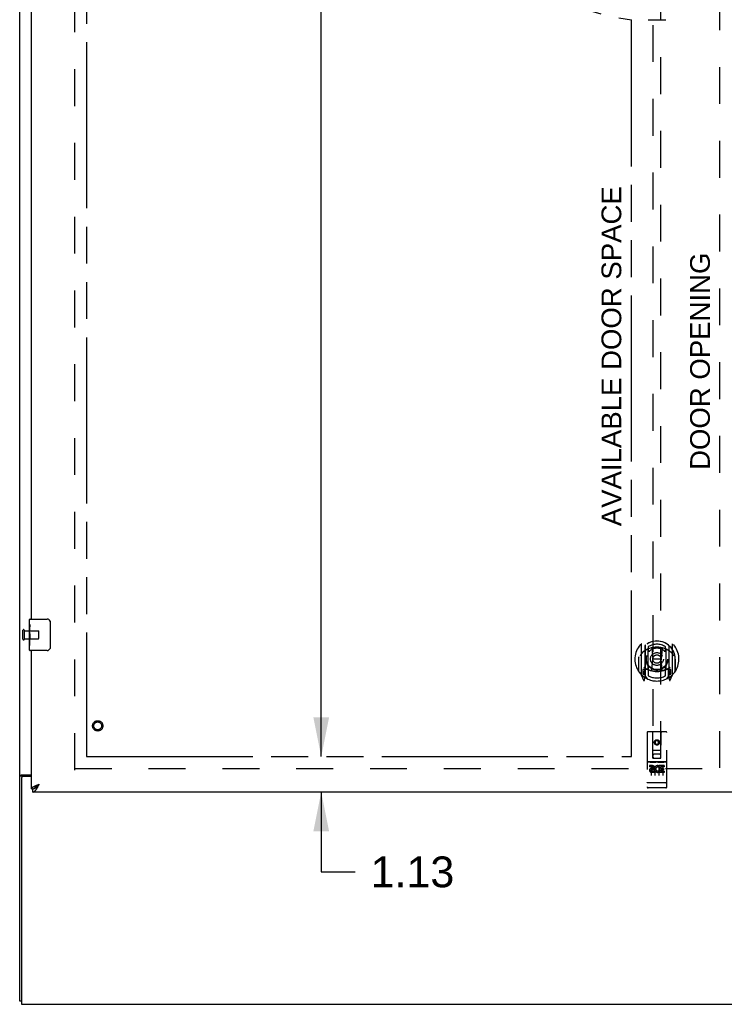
# Model space of a CAD drawing. Header units: inches. Extents: x 0 to 213, y 0 to 138.
# Tile 3 of 16: x 44 to 66, y 33 to 64. Entities that reach past the tile are written whole.
import ezdxf

# ---------------------------------------------------------------- set-up
doc = ezdxf.new("R2010")
doc.units = ezdxf.units.IN
doc.header["$LTSCALE"] = 11.73
doc.header["$MEASUREMENT"] = 0
doc.linetypes.add('HIDDEN', pattern=[0.2, 0.1, -0.1])
doc.linetypes.add('PHANTOM', pattern=[0.8, 0.45, -0.05, 0.1, -0.05, 0.1, -0.05])
doc.layers.get('0').update_dxf_attribs({"linetype": 'CONTINUOUS'})
for name, color, linetype in [('02___PRT_ALL_AXES', 7, 'CONTINUOUS'), ('AVAILABLE_DOOR_SPACE', 7, 'CONTINUOUS'), ('DEFAULT_2', 8, 'HIDDEN'), ('DIMENSIONS', 7, 'CONTINUOUS')]:
    doc.layers.add(name, color=color, linetype=linetype)
doc.styles.get("Standard").update_dxf_attribs({"font": 'arial.ttf'})
doc.dimstyles.new('DIMSTYLE_2', dxfattribs={"dimtxt": 0.978545, "dimasz": 1.254545, "dimexe": 0.09, "dimexo": 0.07, "dimgap": 0.039, "dimtad": 0, "dimtih": 1, "dimtoh": 1, "dimzin": 4, "dimdsep": 46, "dimtxsty": 'Standard', "dimblk": '_FILLED', "dimblk1": '_FILLED', "dimblk2": '_FILLED', "dimcen": 0.09, "dimazin": 1, "dimtfac": 1, "dimtdec": 3, "dimtofl": 0, "dimtmove": 0, "dimatfit": 3, "dimldrblk": '_FILLED', "dimfxl": 1, "dimtolj": 1, "dimtzin": 4, "dimarcsym": 0})

# ---------------------------------------------------------------- blocks, each defined once
blk = doc.blocks.new('_FILLED')
at = {"color": 0, "linetype": 'ByBlock'}
blk.add_solid([(0, 0), (-1, 0.2), (-1, -0.2)], dxfattribs=at)
blk = doc.blocks.new('*D18')
at = {"layer": 'DIMENSIONS', "color": 2, "linetype": 'Continuous'}
for p, q in [((53.233, 40.689), (53.233, 43.198)), ((53.233, 39.564), (53.233, 37.025)), ((53.233, 37.025), (54.312, 37.025))]:
    blk.add_line(p, q, dxfattribs=at)
at = {"layer": 'DIMENSIONS', "color": 2, "linetype": 'Continuous', "xscale": 1.2545454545, "yscale": 1.2545454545, "zscale": 1.2545454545}
for p, rotation in [((53.233, 40.689), 270), ((53.233, 39.564), 90)]:
    blk.add_blockref('_FILLED', p, dxfattribs=dict(at, rotation=rotation))
at = {"layer": 'DIMENSIONS', "color": 2, "linetype": 'Continuous', "insert": (54.802, 37.514), "char_height": 0.9785, "width": 2.65917, "attachment_point": 1, "line_spacing_factor": 0.9}
blk.add_mtext('1.13', dxfattribs=at)
blk = doc.blocks.new('*D19')
at = {"layer": 'DIMENSIONS', "color": 2, "linetype": 'Continuous'}
for p, q in [((53.233, 100.939), (53.233, 71.793)), ((53.233, 40.689), (53.233, 68.368))]:
    blk.add_line(p, q, dxfattribs=at)
at = {"layer": 'DIMENSIONS', "color": 2, "linetype": 'Continuous', "xscale": 1.2545454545, "yscale": 1.2545454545, "zscale": 1.2545454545}
for p, rotation in [((53.233, 100.939), 90), ((53.233, 40.689), 270)]:
    blk.add_blockref('_FILLED', p, dxfattribs=dict(at, rotation=rotation))
at = {"layer": 'DIMENSIONS', "color": 2, "linetype": 'Continuous', "insert": (53.233, 71.303), "char_height": 0.9785, "width": 3.41945, "attachment_point": 2, "line_spacing_factor": 0.9}
blk.add_mtext('60.25\\Ptyp.', dxfattribs=at)

msp = doc.modelspace()

# ---------------------------------------------------------------- linework, layer by layer
at = {"color": 3, "linetype": 'Continuous'}
for p, q in [((43.652, 32.918), (43.652, 104.71)), ((44.027, 45.064), (44.027, 70.314)), ((44.027, 39.668), (44.027, 44.064)), ((43.721, 40.107), (44.027, 40.107)), ((43.704, 39.995), (43.704, 32.814)), ((44.027, 40.055), (43.764, 40.055)), ((44.173, 39.773), (44.184, 39.777)), ((44.184, 39.777), (44.196, 39.782)), ((44.196, 39.782), (44.207, 39.786)), ((44.207, 39.786), (44.219, 39.79)), ((44.219, 39.79), (44.231, 39.795)), ((44.231, 39.795), (44.249, 39.802)), ((44.243, 39.755), (44.25, 39.767)), ((44.249, 39.802), (44.273, 39.811)), ((44.25, 39.767), (44.257, 39.779)), ((44.257, 39.779), (44.273, 39.811)), ((66.672, 39.564), (44.069, 39.564)), ((43.704, 32.814), (91.6, 32.814))]:
    msp.add_line(p, q, dxfattribs=at)
at = {"color": 7, "linetype": 'Continuous'}
for p, q in [((63.622, 64.121), (64.181, 64.121)), ((43.967, 44.903), (43.967, 45.049)), ((43.982, 45.064), (44.522, 45.064)), ((44.621, 44.964), (44.621, 44.164)), ((43.967, 44.646), (43.967, 44.679)), ((43.967, 44.449), (43.967, 44.48)), ((43.967, 44.079), (43.967, 44.218)), ((44.522, 44.064), (43.982, 44.064)), ((43.756, 40.066), (43.652, 40.066)), ((43.756, 40.054), (43.756, 40.066)), ((44.228, 39.782), (44.236, 39.787)), ((44.233, 39.768), (44.24, 39.775)), ((44.236, 39.787), (44.244, 39.792)), ((44.24, 39.775), (44.247, 39.782)), ((44.244, 39.792), (44.252, 39.797)), ((44.247, 39.782), (44.253, 39.789)), ((44.252, 39.797), (44.265, 39.805)), ((44.253, 39.789), (44.263, 39.8)), ((44.263, 39.8), (44.273, 39.811)), ((44.265, 39.805), (44.273, 39.811)), ((44.027, 39.668), (44.069, 39.668)), ((44.069, 39.564), (44.069, 39.668)), ((44.131, 39.684), (44.133, 39.685)), ((43.704, 32.918), (43.652, 32.918))]:
    msp.add_line(p, q, dxfattribs=at)
for points in [[(44.615, 45), (44.617, 44.995), (44.618, 44.989), (44.62, 44.983), (44.621, 44.977), (44.621, 44.97), (44.621, 44.964)], [(44.621, 44.164), (44.621, 44.158), (44.621, 44.152), (44.62, 44.145), (44.618, 44.139), (44.617, 44.134), (44.615, 44.128)], [(43.776, 40.083), (43.771, 40.081), (43.769, 40.08), (43.767, 40.079), (43.764, 40.077), (43.762, 40.076), (43.76, 40.075), (43.759, 40.073), (43.758, 40.072), (43.757, 40.07), (43.756, 40.069), (43.756, 40.067), (43.756, 40.066)], [(43.796, 40.107), (43.796, 40.105), (43.796, 40.103), (43.795, 40.101), (43.795, 40.099), (43.794, 40.097), (43.793, 40.096), (43.792, 40.094), (43.79, 40.093), (43.789, 40.091), (43.787, 40.09), (43.785, 40.088), (43.783, 40.087), (43.781, 40.086), (43.779, 40.085), (43.776, 40.083)], [(44.133, 39.685), (44.134, 39.687), (44.134, 39.689), (44.135, 39.692), (44.137, 39.694), (44.138, 39.697), (44.139, 39.7), (44.141, 39.702), (44.142, 39.705), (44.144, 39.708), (44.146, 39.71), (44.148, 39.713), (44.15, 39.716), (44.152, 39.718), (44.154, 39.721), (44.156, 39.723), (44.159, 39.726), (44.161, 39.729), (44.164, 39.731), (44.167, 39.734), (44.169, 39.737), (44.172, 39.739), (44.175, 39.742), (44.178, 39.745), (44.181, 39.747), (44.185, 39.75), (44.188, 39.752), (44.191, 39.755), (44.195, 39.758), (44.198, 39.76), (44.202, 39.763), (44.205, 39.766), (44.209, 39.768), (44.213, 39.771), (44.217, 39.774), (44.22, 39.776), (44.224, 39.779), (44.228, 39.782)], [(44.133, 39.685), (44.135, 39.686), (44.138, 39.688), (44.141, 39.69), (44.144, 39.692), (44.148, 39.694), (44.151, 39.696), (44.154, 39.698), (44.158, 39.7), (44.161, 39.702), (44.164, 39.705), (44.168, 39.707), (44.171, 39.71), (44.174, 39.712), (44.177, 39.715), (44.181, 39.718), (44.184, 39.72), (44.187, 39.723), (44.191, 39.726), (44.194, 39.729), (44.197, 39.732), (44.201, 39.735), (44.204, 39.738), (44.207, 39.741), (44.21, 39.745), (44.214, 39.748), (44.217, 39.751), (44.22, 39.754), (44.224, 39.758), (44.227, 39.761), (44.233, 39.768)], [(44.069, 39.668), (44.072, 39.668), (44.075, 39.668), (44.078, 39.668), (44.082, 39.669), (44.085, 39.669), (44.088, 39.67), (44.092, 39.67), (44.095, 39.671), (44.098, 39.672), (44.102, 39.673), (44.105, 39.674), (44.108, 39.675), (44.111, 39.676), (44.115, 39.677), (44.118, 39.678), (44.121, 39.68), (44.125, 39.681), (44.128, 39.683), (44.131, 39.684)]]:
    msp.add_lwpolyline(points, dxfattribs=at)
at = {"color": 3, "linetype": 'Continuous'}
for points in [[(43.687, 40.092), (43.683, 40.091), (43.679, 40.089), (43.676, 40.088), (43.672, 40.086), (43.669, 40.085), (43.666, 40.084), (43.663, 40.082), (43.661, 40.08), (43.658, 40.079), (43.657, 40.077), (43.655, 40.075), (43.654, 40.074), (43.653, 40.072), (43.652, 40.07), (43.652, 40.068), (43.652, 40.066)], [(43.721, 40.107), (43.719, 40.105), (43.717, 40.103), (43.714, 40.102), (43.711, 40.1), (43.707, 40.099), (43.703, 40.097), (43.699, 40.096), (43.695, 40.095), (43.687, 40.092)], [(44.126, 39.753), (44.131, 39.755), (44.136, 39.757), (44.141, 39.759), (44.146, 39.762), (44.152, 39.764), (44.157, 39.766), (44.162, 39.768), (44.168, 39.77), (44.173, 39.773)], [(44.027, 39.668), (44.027, 39.67), (44.027, 39.672), (44.027, 39.675), (44.028, 39.677), (44.028, 39.679), (44.029, 39.681), (44.03, 39.684), (44.031, 39.686), (44.033, 39.688), (44.034, 39.69), (44.036, 39.693), (44.037, 39.695), (44.039, 39.697), (44.041, 39.699), (44.043, 39.701), (44.045, 39.704), (44.048, 39.706), (44.05, 39.708), (44.053, 39.71), (44.056, 39.713), (44.059, 39.715), (44.062, 39.717), (44.065, 39.719), (44.068, 39.721), (44.072, 39.724), (44.075, 39.726), (44.079, 39.728), (44.083, 39.73), (44.086, 39.733), (44.09, 39.735), (44.095, 39.737), (44.099, 39.739), (44.103, 39.742), (44.108, 39.744), (44.112, 39.746), (44.117, 39.748), (44.121, 39.75), (44.126, 39.753)], [(44.069, 39.564), (44.072, 39.564), (44.075, 39.564), (44.078, 39.565), (44.082, 39.565), (44.085, 39.566), (44.088, 39.567), (44.092, 39.568), (44.095, 39.569), (44.098, 39.57), (44.102, 39.572), (44.105, 39.574), (44.108, 39.575), (44.111, 39.577), (44.115, 39.579), (44.118, 39.582), (44.121, 39.584), (44.125, 39.587), (44.128, 39.589), (44.131, 39.592), (44.135, 39.595), (44.138, 39.598), (44.141, 39.601), (44.144, 39.605), (44.148, 39.608), (44.151, 39.612), (44.154, 39.616), (44.158, 39.619), (44.161, 39.624), (44.164, 39.628), (44.168, 39.632), (44.171, 39.636), (44.174, 39.641), (44.177, 39.645), (44.181, 39.65), (44.184, 39.655), (44.187, 39.66), (44.191, 39.665)], [(44.191, 39.665), (44.194, 39.67), (44.197, 39.675), (44.201, 39.68), (44.204, 39.685), (44.207, 39.691), (44.21, 39.696), (44.214, 39.702), (44.217, 39.708), (44.22, 39.713), (44.224, 39.719), (44.227, 39.725), (44.23, 39.731), (44.233, 39.737), (44.237, 39.743), (44.243, 39.755)]]:
    msp.add_lwpolyline(points, dxfattribs=at)
at = {"color": 7, "linetype": 'Continuous'}
for centre, radius, start, end in [((43.982, 45.049), 0.015, 90, 180), ((44.522, 44.964), 0.1, 21.1999, 90), ((43.982, 44.079), 0.015, 180, 270), ((44.522, 44.164), 0.1, 270, 338.7946)]:
    msp.add_arc(centre, radius, start, end, dxfattribs=at)
at = {"color": 3, "linetype": 'Continuous'}
msp.add_arc((43.764, 39.995), 0.06, 90, 180, dxfattribs=at)
at = {"layer": '02___PRT_ALL_AXES', "color": 7, "linetype": 'Continuous'}
for p, q in [((43.967, 44.903), (43.967, 45.049)), ((43.967, 44.646), (43.967, 44.903)), ((43.972, 44.847), (43.967, 44.847)), ((43.974, 44.679), (43.974, 44.816)), ((43.967, 44.679), (43.974, 44.679)), ((43.967, 44.079), (43.967, 44.643)), ((43.968, 44.616), (43.967, 44.616)), ((43.967, 44.485), (43.972, 44.485)), ((43.968, 44.618), (43.97, 44.596)), ((43.967, 44.449), (43.974, 44.449)), ((43.967, 44.386), (43.974, 44.386)), ((43.967, 44.218), (43.974, 44.218)), ((43.974, 44.218), (43.974, 44.449))]:
    msp.add_line(p, q, dxfattribs=at)
at = {"layer": '02___PRT_ALL_AXES', "color": 8, "linetype": 'HIDDEN'}
for p, q in [((43.799, 44.44), (43.799, 44.688)), ((43.799, 44.688), (44.246, 44.688)), ((43.799, 44.44), (44.246, 44.44)), ((64.184, 40.525), (63.619, 40.525)), ((63.757, 40.403), (63.665, 40.403)), ((63.665, 40.403), (63.665, 40.36)), ((63.974, 40.392), (63.977, 40.39)), ((64.133, 40.403), (63.977, 40.403)), ((63.977, 40.403), (63.977, 40.39)), ((64.133, 40.403), (64.133, 40.36)), ((63.757, 40.36), (63.665, 40.36)), ((63.761, 40.317), (63.715, 40.317)), ((63.757, 40.276), (63.729, 40.276)), ((63.821, 40.232), (63.729, 40.232)), ((63.821, 40.189), (63.729, 40.189)), ((63.821, 40.232), (63.821, 40.189)), ((63.953, 40.237), (63.97, 40.198)), ((63.977, 40.367), (63.964, 40.348)), ((63.977, 40.367), (63.977, 40.189)), ((64.133, 40.189), (63.977, 40.189)), ((64.133, 40.36), (64.02, 40.36)), ((64.02, 40.36), (64.02, 40.317)), ((64.112, 40.317), (64.02, 40.317)), ((64.112, 40.274), (64.02, 40.274)), ((64.02, 40.274), (64.02, 40.232)), ((64.133, 40.232), (64.02, 40.232)), ((64.112, 40.317), (64.112, 40.274)), ((64.133, 40.232), (64.133, 40.189)), ((64.184, 39.697), (63.619, 39.697))]:
    msp.add_line(p, q, dxfattribs=at)
at = {"layer": '02___PRT_ALL_AXES', "color": 7, "linetype": 'Continuous'}
for points in [[(43.967, 44.903), (43.967, 44.9), (43.967, 44.895), (43.968, 44.89), (43.969, 44.876)], [(43.969, 44.876), (43.97, 44.869), (43.971, 44.861), (43.972, 44.852)], [(43.972, 44.852), (43.973, 44.843), (43.973, 44.834), (43.973, 44.825), (43.974, 44.816)], [(43.967, 44.646), (43.967, 44.637), (43.967, 44.628), (43.968, 44.618)], [(43.97, 44.596), (43.971, 44.585), (43.972, 44.573), (43.972, 44.56), (43.973, 44.548), (43.973, 44.535), (43.974, 44.522), (43.973, 44.509), (43.973, 44.496), (43.972, 44.484), (43.972, 44.472), (43.971, 44.46)]]:
    msp.add_lwpolyline(points, dxfattribs=at)
at = {"layer": '02___PRT_ALL_AXES', "color": 8, "linetype": 'HIDDEN'}
for centre, radius in [((46.131, 41.668), 0.124), ((63.902, 41.142), 0.085)]:
    msp.add_circle(centre, radius, dxfattribs=at)
for centre, radius, start, end in [((63.757, 40.339), 0.0635, 270, 90), ((63.928, 40.296), 0.107, 64.2636, 293.4027), ((63.729, 40.254), 0.0644, 102.2995, 270.0775), ((63.729, 40.254), 0.0219, 89.9011, 270), ((63.757, 40.338), 0.0219, 280.307, 90), ((63.928, 40.296), 0.0639, 54.8895, 293.4026)]:
    msp.add_arc(centre, radius, start, end, dxfattribs=at)
at = {"layer": '02___PRT_ALL_AXES', "color": 7, "linetype": 'Continuous'}
msp.add_ellipse((44.23, 44.48), major_axis=(0.263, 0), ratio=0.432808, start_param=-3.141593, end_param=-2.961605, dxfattribs=at)
at = {"layer": 'AVAILABLE_DOOR_SPACE', "color": 4, "linetype": 'PHANTOM'}
for p, q in [((45.777, 100.939), (45.777, 40.689)), ((63.089, 40.689), (63.089, 64.113)), ((45.777, 40.689), (63.089, 40.689))]:
    msp.add_line(p, q, dxfattribs=at)
msp.add_arc((63.902, 70.814), 6.75, 180, 263.0865, dxfattribs=at)
at = {"layer": 'DEFAULT_2', "color": 8, "linetype": 'HIDDEN'}
for p, q in [((45.402, 40.262), (45.402, 101.366)), ((65.902, 40.329), (65.902, 101.299)), ((63.777, 68.643), (63.777, 40.642)), ((64.027, 40.642), (64.027, 68.643)), ((43.756, 44.422), (43.756, 44.706)), ((43.799, 44.422), (43.799, 44.706)), ((44.256, 44.45), (44.256, 44.678)), ((63.402, 44.269), (63.402, 43.302)), ((63.519, 44.215), (63.519, 43.199)), ((63.527, 44.216), (63.527, 43.213)), ((63.627, 44.176), (63.627, 44.073)), ((64.177, 44.073), (64.177, 44.176)), ((64.277, 44.216), (64.277, 43.213)), ((64.284, 44.215), (64.284, 43.199)), ((64.402, 43.302), (64.402, 44.269)), ((63.327, 43.857), (63.327, 43.86)), ((63.327, 43.4), (63.327, 43.857)), ((63.619, 43.467), (63.619, 44.099)), ((63.739, 44.125), (63.769, 43.786)), ((64.064, 44.125), (64.034, 43.786)), ((64.184, 44.099), (64.184, 43.467)), ((64.477, 43.857), (64.476, 43.86)), ((64.477, 43.4), (64.477, 43.857)), ((63.319, 43.786), (63.334, 43.786)), ((63.319, 43.786), (63.319, 43.397)), ((63.738, 43.441), (63.769, 43.786)), ((64.034, 43.786), (63.769, 43.786)), ((64.065, 43.441), (64.034, 43.786)), ((64.484, 43.786), (64.469, 43.786)), ((64.484, 43.786), (64.484, 43.397)), ((63.406, 43.291), (63.476, 43.116)), ((63.519, 43.456), (63.459, 43.456)), ((63.459, 43.456), (63.459, 43.306)), ((63.459, 43.306), (63.519, 43.306)), ((63.497, 43.385), (63.467, 43.339)), ((63.472, 43.331), (63.527, 43.331)), ((63.498, 43.221), (63.502, 43.218)), ((63.597, 43.162), (63.527, 43.271)), ((63.529, 43.445), (63.529, 43.237)), ((63.619, 43.458), (63.547, 43.458)), ((63.615, 43.465), (63.549, 43.465)), ((63.627, 43.512), (63.627, 43.259)), ((64.177, 43.259), (64.177, 43.512)), ((64.257, 43.458), (64.184, 43.458)), ((64.254, 43.465), (64.188, 43.465)), ((64.277, 43.271), (64.207, 43.162)), ((64.274, 43.237), (64.274, 43.445)), ((64.277, 43.331), (64.332, 43.331)), ((64.344, 43.456), (64.284, 43.456)), ((64.284, 43.306), (64.344, 43.306)), ((64.305, 43.22), (64.305, 43.221)), ((64.305, 43.221), (64.306, 43.221)), ((64.305, 43.221), (64.306, 43.221)), ((64.336, 43.339), (64.306, 43.385)), ((64.327, 43.116), (64.397, 43.291)), ((64.344, 43.306), (64.344, 43.456)), ((63.505, 43.119), (63.519, 43.199)), ((64.284, 43.199), (64.298, 43.119)), ((63.589, 41.452), (63.589, 39.727)), ((64.184, 41.482), (63.619, 41.482)), ((63.775, 40.642), (63.772, 41.452)), ((64.028, 40.642), (64.032, 41.452)), ((64.214, 39.727), (64.214, 41.452)), ((63.902, 41.214), (63.839, 41.178)), ((63.839, 41.178), (63.849, 41.172)), ((63.839, 41.178), (63.839, 41.106)), ((63.839, 41.106), (63.849, 41.112)), ((63.839, 41.106), (63.902, 41.07)), ((63.902, 41.202), (63.849, 41.172)), ((63.849, 41.172), (63.849, 41.112)), ((63.849, 41.112), (63.902, 41.081)), ((63.964, 41.178), (63.902, 41.214)), ((63.902, 41.214), (63.902, 41.202)), ((63.954, 41.172), (63.902, 41.202)), ((63.902, 41.081), (63.954, 41.112)), ((63.902, 41.07), (63.964, 41.106)), ((63.902, 41.07), (63.902, 41.081)), ((63.964, 41.178), (63.954, 41.172)), ((63.954, 41.112), (63.954, 41.172)), ((63.964, 41.106), (63.954, 41.112)), ((63.964, 41.106), (63.964, 41.178)), ((63.774, 40.892), (64.029, 40.892)), ((63.987, 40.767), (63.817, 40.767)), ((63.619, 40.525), (64.184, 40.525)), ((63.69, 40.509), (63.862, 40.509)), ((63.714, 40.394), (63.714, 40.088)), ((63.775, 40.642), (63.777, 40.642)), ((63.777, 40.642), (64.027, 40.642)), ((63.839, 40.394), (63.839, 40.088)), ((63.94, 40.509), (64.112, 40.509)), ((63.964, 40.394), (63.964, 40.088)), ((64.027, 40.642), (64.028, 40.642)), ((64.089, 40.394), (64.089, 40.088)), ((45.402, 40.314), (66.006, 40.314)), ((63.607, 39.855), (63.606, 39.855)), ((63.608, 39.855), (63.607, 39.855)), ((63.609, 39.855), (63.608, 39.855)), ((63.608, 39.855), (63.608, 39.855)), ((63.61, 39.855), (63.609, 39.855)), ((63.611, 39.855), (63.61, 39.855)), ((63.612, 39.855), (63.611, 39.855)), ((63.613, 39.855), (63.612, 39.855)), ((63.612, 39.855), (63.612, 39.855)), ((63.614, 39.855), (63.613, 39.855)), ((63.615, 39.855), (63.614, 39.855)), ((63.616, 39.855), (63.615, 39.855)), ((63.617, 39.855), (63.616, 39.855)), ((63.618, 39.855), (63.617, 39.855)), ((63.617, 39.855), (63.617, 39.855)), ((63.619, 39.855), (63.618, 39.855)), ((64.184, 39.855), (63.619, 39.855)), ((64.184, 39.855), (64.185, 39.855)), ((64.185, 39.855), (64.186, 39.855)), ((64.186, 39.855), (64.187, 39.855)), ((64.187, 39.855), (64.188, 39.855)), ((64.188, 39.855), (64.189, 39.855)), ((64.189, 39.855), (64.19, 39.855)), ((64.19, 39.855), (64.191, 39.855)), ((64.19, 39.855), (64.19, 39.855)), ((64.191, 39.855), (64.192, 39.855)), ((64.192, 39.855), (64.193, 39.855)), ((64.193, 39.855), (64.194, 39.855)), ((64.194, 39.855), (64.195, 39.855)), ((64.194, 39.855), (64.194, 39.855)), ((64.195, 39.855), (64.196, 39.855)), ((64.196, 39.855), (64.197, 39.855)), ((64.197, 39.855), (64.198, 39.855)), ((64.197, 39.855), (64.197, 39.855)), ((63.869, 39.697), (63.684, 39.697)), ((64.119, 39.697), (63.934, 39.697))]:
    msp.add_line(p, q, dxfattribs=at)
for points in [[(63.714, 44.142), (63.719, 44.144), (63.724, 44.145), (63.73, 44.147), (63.735, 44.148), (63.741, 44.149), (63.746, 44.151), (63.752, 44.152), (63.757, 44.153), (63.763, 44.154), (63.768, 44.155), (63.774, 44.156), (63.779, 44.157), (63.785, 44.158), (63.79, 44.159), (63.796, 44.16), (63.801, 44.161), (63.807, 44.162), (63.812, 44.162), (63.818, 44.163), (63.823, 44.164), (63.829, 44.164), (63.835, 44.165), (63.84, 44.165), (63.846, 44.166), (63.851, 44.166), (63.857, 44.167), (63.862, 44.167), (63.868, 44.167), (63.874, 44.167), (63.879, 44.168), (63.885, 44.168), (63.89, 44.168), (63.896, 44.168), (63.902, 44.168), (63.907, 44.168), (63.913, 44.168), (63.918, 44.168), (63.924, 44.168), (63.93, 44.167), (63.935, 44.167), (63.941, 44.167), (63.946, 44.167), (63.952, 44.166), (63.957, 44.166), (63.963, 44.165), (63.969, 44.165), (63.974, 44.164), (63.98, 44.164), (63.985, 44.163), (63.991, 44.162), (63.996, 44.162), (64.002, 44.161), (64.008, 44.16), (64.013, 44.159), (64.019, 44.158), (64.024, 44.157), (64.03, 44.156), (64.035, 44.155), (64.041, 44.154), (64.046, 44.153), (64.052, 44.152), (64.057, 44.151), (64.062, 44.149), (64.068, 44.148), (64.073, 44.147), (64.079, 44.145), (64.084, 44.144), (64.09, 44.142)], [(63.447, 44.001), (63.446, 43.999), (63.444, 43.998), (63.443, 43.997), (63.441, 43.995), (63.439, 43.994), (63.438, 43.992), (63.436, 43.99), (63.434, 43.989), (63.433, 43.987), (63.431, 43.985), (63.429, 43.983), (63.427, 43.981), (63.425, 43.979), (63.423, 43.977), (63.421, 43.974), (63.419, 43.972), (63.417, 43.97), (63.415, 43.967), (63.413, 43.964), (63.411, 43.962), (63.409, 43.959), (63.406, 43.956), (63.404, 43.953), (63.402, 43.949), (63.399, 43.946), (63.397, 43.943), (63.394, 43.939), (63.392, 43.935), (63.389, 43.931), (63.387, 43.927), (63.384, 43.923), (63.381, 43.919), (63.378, 43.914), (63.375, 43.909), (63.372, 43.904), (63.369, 43.899)], [(64.434, 43.899), (64.431, 43.904), (64.428, 43.909), (64.425, 43.914), (64.422, 43.919), (64.419, 43.923), (64.417, 43.927), (64.414, 43.931), (64.411, 43.935), (64.409, 43.939), (64.406, 43.943), (64.404, 43.946), (64.401, 43.949), (64.399, 43.953), (64.397, 43.956), (64.394, 43.959), (64.392, 43.962), (64.39, 43.964), (64.388, 43.967), (64.386, 43.97), (64.384, 43.972), (64.382, 43.974), (64.38, 43.977), (64.378, 43.979), (64.376, 43.981), (64.374, 43.983), (64.372, 43.985), (64.371, 43.987), (64.369, 43.989), (64.367, 43.99), (64.365, 43.992), (64.364, 43.994), (64.362, 43.995), (64.361, 43.997), (64.359, 43.998), (64.357, 43.999), (64.356, 44.001)], [(63.684, 40.507), (63.684, 40.507), (63.684, 40.507), (63.684, 40.507), (63.684, 40.508), (63.685, 40.508), (63.685, 40.508), (63.685, 40.508), (63.685, 40.508), (63.685, 40.508), (63.685, 40.508), (63.685, 40.508), (63.685, 40.508), (63.685, 40.508), (63.685, 40.508), (63.686, 40.508), (63.686, 40.508), (63.686, 40.508), (63.686, 40.508), (63.686, 40.508), (63.686, 40.508), (63.686, 40.508), (63.686, 40.508), (63.687, 40.508), (63.687, 40.508), (63.687, 40.508), (63.687, 40.508), (63.687, 40.508), (63.687, 40.508), (63.688, 40.508), (63.688, 40.508), (63.688, 40.508), (63.688, 40.508), (63.688, 40.508), (63.688, 40.508), (63.689, 40.508), (63.689, 40.508), (63.689, 40.508), (63.689, 40.508), (63.689, 40.509), (63.689, 40.509), (63.69, 40.509), (63.69, 40.509), (63.69, 40.509), (63.69, 40.509), (63.69, 40.509)], [(63.862, 40.509), (63.863, 40.509), (63.863, 40.509), (63.863, 40.509), (63.863, 40.509), (63.864, 40.509), (63.864, 40.509), (63.864, 40.509), (63.864, 40.508), (63.864, 40.508), (63.864, 40.508), (63.865, 40.508), (63.865, 40.508), (63.865, 40.508), (63.865, 40.508), (63.865, 40.508), (63.865, 40.508), (63.866, 40.508), (63.866, 40.508), (63.866, 40.508), (63.866, 40.508), (63.866, 40.508), (63.866, 40.508), (63.867, 40.508), (63.867, 40.508), (63.867, 40.508), (63.867, 40.508), (63.867, 40.508), (63.867, 40.508), (63.867, 40.508), (63.867, 40.508), (63.868, 40.508), (63.868, 40.508), (63.868, 40.508), (63.868, 40.508), (63.868, 40.508), (63.868, 40.508), (63.868, 40.508), (63.868, 40.508), (63.868, 40.508), (63.869, 40.508), (63.869, 40.508), (63.869, 40.508), (63.869, 40.507), (63.869, 40.507), (63.869, 40.507), (63.869, 40.507)], [(63.934, 40.507), (63.934, 40.507), (63.934, 40.507), (63.934, 40.507), (63.934, 40.508), (63.935, 40.508), (63.935, 40.508), (63.935, 40.508), (63.935, 40.508), (63.935, 40.508), (63.935, 40.508), (63.935, 40.508), (63.935, 40.508), (63.935, 40.508), (63.935, 40.508), (63.936, 40.508), (63.936, 40.508), (63.936, 40.508), (63.936, 40.508), (63.936, 40.508), (63.936, 40.508), (63.936, 40.508), (63.936, 40.508), (63.937, 40.508), (63.937, 40.508), (63.937, 40.508), (63.937, 40.508), (63.937, 40.508), (63.937, 40.508), (63.938, 40.508), (63.938, 40.508), (63.938, 40.508), (63.938, 40.508), (63.938, 40.508), (63.938, 40.508), (63.939, 40.508), (63.939, 40.508), (63.939, 40.508), (63.939, 40.508), (63.939, 40.509), (63.939, 40.509), (63.94, 40.509), (63.94, 40.509), (63.94, 40.509), (63.94, 40.509), (63.94, 40.509)], [(64.112, 40.509), (64.113, 40.509), (64.113, 40.509), (64.113, 40.509), (64.113, 40.509), (64.114, 40.509), (64.114, 40.509), (64.114, 40.509), (64.114, 40.508), (64.114, 40.508), (64.114, 40.508), (64.115, 40.508), (64.115, 40.508), (64.115, 40.508), (64.115, 40.508), (64.115, 40.508), (64.115, 40.508), (64.116, 40.508), (64.116, 40.508), (64.116, 40.508), (64.116, 40.508), (64.116, 40.508), (64.116, 40.508), (64.117, 40.508), (64.117, 40.508), (64.117, 40.508), (64.117, 40.508), (64.117, 40.508), (64.117, 40.508), (64.117, 40.508), (64.117, 40.508), (64.118, 40.508), (64.118, 40.508), (64.118, 40.508), (64.118, 40.508), (64.118, 40.508), (64.118, 40.508), (64.118, 40.508), (64.118, 40.508), (64.118, 40.508), (64.119, 40.508), (64.119, 40.508), (64.119, 40.508), (64.119, 40.507), (64.119, 40.507), (64.119, 40.507), (64.119, 40.507)], [(63.606, 39.855), (63.605, 39.855), (63.605, 39.855), (63.605, 39.855), (63.604, 39.856), (63.604, 39.856), (63.603, 39.856), (63.603, 39.856), (63.603, 39.856), (63.602, 39.856), (63.602, 39.856), (63.602, 39.856), (63.601, 39.856), (63.601, 39.856), (63.601, 39.856), (63.6, 39.856), (63.6, 39.856), (63.6, 39.856), (63.599, 39.856), (63.599, 39.856), (63.599, 39.857), (63.598, 39.857), (63.598, 39.857), (63.598, 39.857), (63.598, 39.857), (63.597, 39.857), (63.597, 39.857), (63.597, 39.857), (63.596, 39.857), (63.596, 39.857), (63.596, 39.857), (63.596, 39.857), (63.595, 39.857), (63.595, 39.858), (63.595, 39.858), (63.595, 39.858), (63.594, 39.858), (63.594, 39.858), (63.594, 39.858), (63.594, 39.858), (63.593, 39.858), (63.593, 39.858), (63.593, 39.858), (63.593, 39.858), (63.593, 39.858), (63.592, 39.859), (63.592, 39.859), (63.592, 39.859), (63.592, 39.859), (63.592, 39.859), (63.592, 39.859), (63.591, 39.859), (63.591, 39.859), (63.591, 39.859), (63.591, 39.859), (63.591, 39.86), (63.591, 39.86), (63.59, 39.86), (63.59, 39.86), (63.59, 39.86), (63.59, 39.86), (63.59, 39.86), (63.59, 39.86), (63.59, 39.86), (63.59, 39.86), (63.59, 39.861), (63.59, 39.861), (63.59, 39.861), (63.589, 39.861), (63.589, 39.861), (63.589, 39.861), (63.589, 39.861), (63.589, 39.861), (63.589, 39.861), (63.589, 39.861), (63.589, 39.862), (63.589, 39.862), (63.589, 39.862), (63.589, 39.862), (63.589, 39.862)], [(64.198, 39.855), (64.199, 39.855), (64.199, 39.856), (64.199, 39.856), (64.2, 39.856), (64.2, 39.856), (64.2, 39.856), (64.201, 39.856), (64.201, 39.856), (64.201, 39.856), (64.202, 39.856), (64.202, 39.856), (64.202, 39.856), (64.203, 39.856), (64.203, 39.856), (64.203, 39.856), (64.204, 39.856), (64.204, 39.856), (64.204, 39.857), (64.205, 39.857), (64.205, 39.857), (64.205, 39.857), (64.206, 39.857), (64.206, 39.857), (64.206, 39.857), (64.206, 39.857), (64.207, 39.857), (64.207, 39.857), (64.207, 39.857), (64.208, 39.857), (64.208, 39.857), (64.208, 39.858), (64.208, 39.858), (64.209, 39.858), (64.209, 39.858), (64.209, 39.858), (64.209, 39.858), (64.209, 39.858), (64.21, 39.858), (64.21, 39.858), (64.21, 39.858), (64.21, 39.858), (64.211, 39.858), (64.211, 39.859), (64.211, 39.859), (64.211, 39.859), (64.211, 39.859), (64.211, 39.859), (64.212, 39.859), (64.212, 39.859), (64.212, 39.859), (64.212, 39.859), (64.212, 39.859), (64.212, 39.86), (64.213, 39.86), (64.213, 39.86), (64.213, 39.86), (64.213, 39.86), (64.213, 39.86), (64.213, 39.86), (64.213, 39.86), (64.213, 39.86), (64.213, 39.86), (64.214, 39.861), (64.214, 39.861), (64.214, 39.861), (64.214, 39.861), (64.214, 39.861), (64.214, 39.861), (64.214, 39.861), (64.214, 39.861), (64.214, 39.861), (64.214, 39.861), (64.214, 39.862), (64.214, 39.862), (64.214, 39.862), (64.214, 39.862), (64.214, 39.862)]]:
    msp.add_lwpolyline(points, dxfattribs=at)
for centre, radius in [((63.902, 43.793), 0.35), ((63.902, 43.793), 0.335), ((63.902, 43.793), 0.205), ((63.902, 43.793), 0.133), ((46.131, 41.668), 0.164), ((46.131, 41.668), 0.124), ((63.902, 41.142), 0.0845)]:
    msp.add_circle(centre, radius, dxfattribs=at)
for centre, radius, start, end in [((43.777, 44.706), 0.0215, 360, 180), ((44.246, 44.678), 0.01, 360, 90), ((63.902, 43.786), 0.7, 305.5126, 234.4874), ((43.777, 44.422), 0.0215, 180, 0), ((44.246, 44.45), 0.01, 270, 0), ((63.902, 43.783), 0.583, 0.2464, 179.7536), ((63.902, 43.783), 0.58, 7.6622, 172.3378), ((63.417, 44.269), 0.015, 135.0748, 180), ((63.902, 43.468), 0.7, 49.529, 130.471), ((63.534, 44.215), 0.015, 130.3587, 180), ((63.547, 44.216), 0.02, 129.3378, 179.9984), ((63.902, 43.783), 0.48, 55.0461, 124.9539), ((63.719, 44.123), 0.02, 5.0796, 105.5752), ((64.084, 44.123), 0.02, 74.4248, 174.9204), ((64.257, 44.216), 0.02, 0, 50.6594), ((64.269, 44.215), 0.015, 0, 49.6413), ((64.387, 44.269), 0.015, 0, 44.9252), ((63.347, 43.857), 0.02, 172.3378, 180), ((63.634, 44.099), 0.015, 112.9863, 180), ((63.657, 44.073), 0.03, 180, 311.1261), ((63.902, 43.793), 0.343, 48.8739, 131.1261), ((64.147, 44.073), 0.03, 228.8739, 360), ((64.169, 44.099), 0.015, 0, 67.0137), ((64.457, 43.857), 0.02, 0, 7.6622), ((63.902, 44.098), 0.7, 233.2319, 306.7681), ((63.657, 43.512), 0.03, 48.8739, 180), ((63.902, 43.793), 0.343, 228.8739, 311.1261), ((64.147, 43.512), 0.03, 0, 131.1261), ((63.347, 43.4), 0.02, 180, 215.2961), ((63.902, 43.793), 0.7, 215.2961, 324.7039), ((63.417, 43.302), 0.015, 180, 224.9252), ((63.472, 43.336), 0.005, 147.3208, 270), ((63.507, 43.232), 0.02, 234.4874, 360), ((63.339, 43.487), 0.188, 327.3208, 360), ((63.509, 43.237), 0.02, 234.7457, 360), ((63.547, 43.438), 0.02, 90, 180), ((63.547, 43.213), 0.02, 180, 238.5295), ((63.549, 43.445), 0.02, 90, 180), ((63.615, 43.445), 0.02, 66.536, 90), ((63.634, 43.467), 0.015, 180, 247.0137), ((63.902, 44.105), 0.7, 246.536, 293.464), ((63.902, 43.793), 0.6, 242.7204, 297.2796), ((63.719, 43.443), 0.02, 254.3869, 354.9204), ((64.085, 43.443), 0.02, 185.0796, 285.6131), ((64.169, 43.467), 0.015, 292.9863, 360), ((64.188, 43.445), 0.02, 90, 113.464), ((64.254, 43.445), 0.02, 0, 90), ((64.257, 43.438), 0.02, 0, 90), ((64.257, 43.213), 0.02, 301.4688, 359.9992), ((64.294, 43.237), 0.02, 180, 305.2543), ((64.465, 43.487), 0.188, 180, 212.6792), ((64.297, 43.232), 0.02, 180, 305.5126), ((64.332, 43.336), 0.005, 270, 32.6792), ((64.387, 43.302), 0.015, 315.0748, 360), ((64.457, 43.4), 0.02, 324.7039, 360), ((63.49, 43.121), 0.015, 201.8041, 350), ((64.313, 43.121), 0.015, 190, 338.1959), ((63.619, 41.452), 0.03, 90, 180), ((63.742, 41.452), 0.03, 0, 90), ((64.062, 41.452), 0.03, 90, 180), ((64.184, 41.452), 0.03, 0, 90), ((63.817, 40.727), 0.04, 90, 180), ((63.987, 40.727), 0.04, 0, 90), ((63.619, 40.555), 0.03, 180, 270), ((63.817, 40.682), 0.04, 180, 270), ((63.987, 40.682), 0.04, 270, 360), ((64.184, 40.555), 0.03, 270, 360), ((63.619, 39.727), 0.03, 180, 270), ((64.184, 39.727), 0.03, 270, 360)]:
    msp.add_arc(centre, radius, start, end, dxfattribs=at)

# ---------------------------------------------------------------- texts
at = {"layer": 'DIMENSIONS', "color": 2, "linetype": 'Continuous', "char_height": 0.62727, "attachment_point": 2, "rotation": 90, "line_spacing_factor": 0.9}
for s, insert, width in [('AVAILABLE DOOR SPACE', (62.141, 53.421), 10.78956), ('DOOR OPENING', (64.957, 53.261), 6.90233)]:
    msp.add_mtext(s, dxfattribs=dict(at, insert=insert, width=width))

# ---------------------------------------------------------------- dimensions: what is measured, and where the dimension line sits
at = {"layer": 'DIMENSIONS', "color": 2, "linetype": 'Continuous'}
dim = msp.add_linear_dim(base=(53.233, 40.689), p1=(63.089, 100.939), p2=(63.089, 40.689), angle=270, text='<>\\Ptyp.', dimstyle='DIMSTYLE_2', dxfattribs=at)
dim.commit()
dim.dimension.update_dxf_attribs({"geometry": '*D19', "text_midpoint": (53.233, 70.08), "dimtype": 160})
dim = msp.add_linear_dim(base=(53.233371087, 39.564038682), p1=(63.089078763, 40.689038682), p2=(44.088578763, 39.564038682), angle=270, dimstyle='DIMSTYLE_2', dxfattribs=at)
dim.commit()
dim.dimension.update_dxf_attribs({"geometry": '*D18', "text_midpoint": (56.173519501, 37.019725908), "dimtype": 160})

doc.saveas('drawing.dxf')
